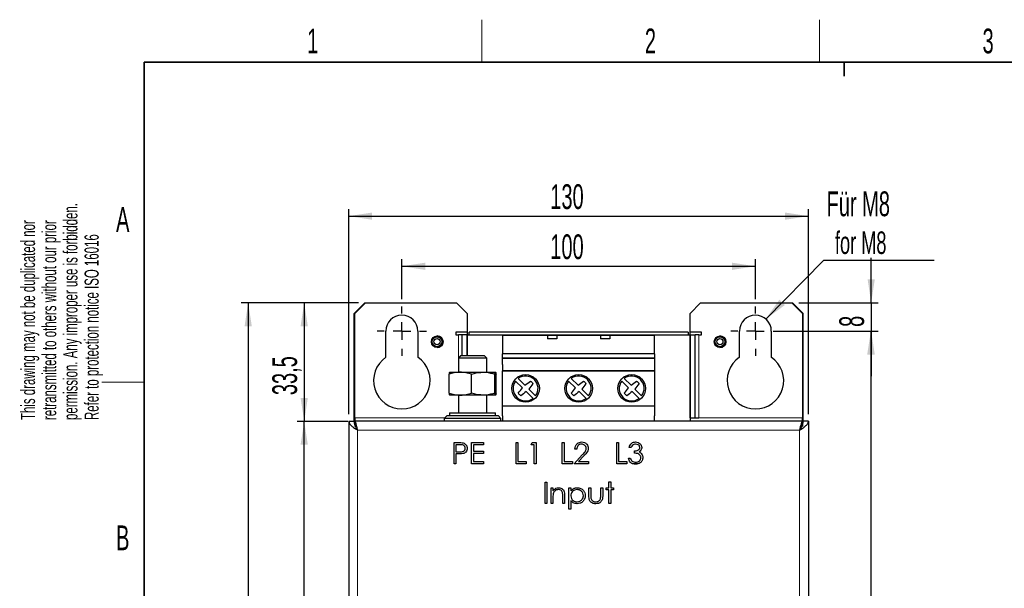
# Model space of a CAD drawing. Header units: millimetres. Extents: x 5 to 418, y 2 to 292.
# Tile 3 of 12: x 8 to 148, y 208 to 288. Entities that reach past the tile are written whole.
import ezdxf

# ---------------------------------------------------------------- set-up
doc = ezdxf.new("R2010")
doc.units = ezdxf.units.MM
doc.layers.add('SLD-0', color=7, linetype='Continuous')
doc.styles.add('SLDTEXTSTYLE0', font='TXT', dxfattribs={"width": 0.605})
doc.dimstyles.new('SLDDIMSTYLE0', dxfattribs={"dimtxt": 3.5, "dimasz": 3.302, "dimexe": 0, "dimexo": 0.0625, "dimgap": 0.875, "dimtad": 1, "dimlfac": 2, "dimrnd": 1e-09, "dimzin": 12, "dimdsep": 46, "dimtxsty": 'SLDTEXTSTYLE0', "dimsah": 1, "dimcen": 0.09, "dimadec": 0, "dimazin": 3, "dimtfac": 1, "dimtmove": 0, "dimatfit": 0, "dimfxl": 1, "dimfrac": 2, "dimtolj": 1, "dimtzin": 12, "dimarcsym": 0})
doc.dimstyles.new('SLDDIMSTYLE1', dxfattribs={"dimtxt": 3.5, "dimasz": 3.302, "dimexe": 0, "dimexo": 0.0625, "dimgap": 0.875, "dimtad": 1, "dimlfac": 2, "dimrnd": 1e-09, "dimzin": 12, "dimdsep": 46, "dimtxsty": 'SLDTEXTSTYLE0', "dimsah": 1, "dimcen": 0.09, "dimadec": 0, "dimazin": 3, "dimtfac": 1, "dimtofl": 0, "dimtmove": 0, "dimatfit": 3, "dimfxl": 1, "dimfrac": 2, "dimtolj": 1, "dimtzin": 12, "dimarcsym": 0})
doc.dimstyles.new('SLDDIMSTYLE2', dxfattribs={"dimtxt": 3.5, "dimasz": 3.302, "dimexe": 0, "dimexo": 0.0625, "dimgap": 0.875, "dimtad": 1, "dimdec": 1, "dimlfac": 2, "dimrnd": 1e-09, "dimzin": 12, "dimdsep": 46, "dimtxsty": 'SLDTEXTSTYLE0', "dimsah": 1, "dimcen": 0.09, "dimadec": 0, "dimazin": 3, "dimtfac": 1, "dimtdec": 1, "dimtofl": 0, "dimtmove": 0, "dimatfit": 3, "dimfxl": 1, "dimfrac": 2, "dimtolj": 1, "dimtzin": 12, "dimarcsym": 0})
doc.dimstyles.new('SLDDIMSTYLE3', dxfattribs={"dimtxt": 0.18, "dimasz": 3.302, "dimexe": 0, "dimexo": 0.0625, "dimgap": 0, "dimtad": 0, "dimtih": 1, "dimtoh": 1, "dimdec": 0, "dimrnd": 1e-09, "dimzin": 0, "dimdsep": 46, "dimtxsty": 'Standard', "dimsah": 1, "dimcen": 0.09, "dimadec": 0, "dimazin": 0, "dimtfac": 3.302, "dimtdec": 0, "dimtofl": 0, "dimtmove": 0, "dimatfit": 3, "dimfxl": 1, "dimfrac": 2, "dimtolj": 1, "dimtzin": 0, "dimarcsym": 0})

# ---------------------------------------------------------------- blocks, each defined once
blk = doc.blocks.new('_D')
at = {"layer": 'SLD-0', "color": 7}
for p, q in [((128.82, 248.47), (128.82, 254.82)), ((118.6, 248.47), (129.82, 248.47)), ((128.82, 248.47), (128.82, 244.47)), ((115.7, 244.47), (129.82, 244.47)), ((128.82, 244.47), (128.82, 238.12))]:
    blk.add_line(p, q, dxfattribs=at)
for points in [[(128.82, 248.47), (129.33, 251.78), (128.32, 251.78)], [(128.82, 244.47), (128.32, 241.17), (129.33, 241.17)]]:
    blk.add_solid(points, dxfattribs=at)
at = {"layer": 'SLD-0', "color": 7, "insert": (124.31, 245.07), "char_height": 3.5, "attachment_point": 1, "rotation": 90, "style": 'SLDTEXTSTYLE0'}
blk.add_mtext('8', dxfattribs=at)
blk = doc.blocks.new('_D_1')
at = {"layer": 'SLD-0', "color": 7}
for p, q in [((116.95, 244.47), (129.77, 244.47)), ((128.77, 244.47), (128.77, 134.47)), ((116.95, 134.47), (129.77, 134.47))]:
    blk.add_line(p, q, dxfattribs=at)
for points in [[(128.77, 244.47), (128.26, 241.17), (129.28, 241.17)], [(128.77, 134.47), (129.28, 137.78), (128.26, 137.78)]]:
    blk.add_solid(points, dxfattribs=at)
at = {"layer": 'SLD-0', "color": 7, "insert": (124.26, 185.46), "char_height": 3.5, "attachment_point": 1, "rotation": 90, "style": 'SLDTEXTSTYLE0'}
blk.add_mtext('220', dxfattribs=at)
blk = doc.blocks.new('_D_2')
at = {"layer": 'SLD-0', "color": 7}
for p, q in [((54.8, 231.72), (47.64, 231.72)), ((48.64, 145.22), (48.64, 231.72)), ((54.8, 145.22), (47.64, 145.22))]:
    blk.add_line(p, q, dxfattribs=at)
for points in [[(48.64, 231.72), (48.13, 228.42), (49.15, 228.42)], [(48.64, 145.22), (49.15, 148.53), (48.13, 148.53)]]:
    blk.add_solid(points, dxfattribs=at)
at = {"layer": 'SLD-0', "color": 7, "insert": (44.13, 184.46), "char_height": 3.5, "attachment_point": 1, "rotation": 90, "style": 'SLDTEXTSTYLE0'}
blk.add_mtext('173', dxfattribs=at)
blk = doc.blocks.new('_D_3')
at = {"layer": 'SLD-0', "color": 7}
for p, q in [((56.3, 248.47), (47.64, 248.47)), ((48.64, 248.47), (48.64, 231.72)), ((54.8, 231.72), (47.64, 231.72))]:
    blk.add_line(p, q, dxfattribs=at)
for points in [[(48.64, 248.47), (48.13, 245.17), (49.15, 245.17)], [(48.64, 231.72), (49.15, 235.03), (48.13, 235.03)]]:
    blk.add_solid(points, dxfattribs=at)
at = {"layer": 'SLD-0', "color": 7, "insert": (44.13, 235.42), "char_height": 3.5, "attachment_point": 1, "rotation": 90, "style": 'SLDTEXTSTYLE0'}
blk.add_mtext('33,5', dxfattribs=at)
blk = doc.blocks.new('_D_4')
at = {"layer": 'SLD-0', "color": 7}
for p, q in [((56.3, 248.47), (39.72, 248.47)), ((40.72, 248.47), (40.72, 128.47)), ((56.3, 128.47), (39.72, 128.47))]:
    blk.add_line(p, q, dxfattribs=at)
for points in [[(40.72, 248.47), (40.21, 245.17), (41.23, 245.17)], [(40.72, 128.47), (41.23, 131.78), (40.21, 131.78)]]:
    blk.add_solid(points, dxfattribs=at)
at = {"layer": 'SLD-0', "color": 7, "insert": (36.21, 184.46), "char_height": 3.5, "attachment_point": 1, "rotation": 90, "style": 'SLDTEXTSTYLE0'}
blk.add_mtext('240', dxfattribs=at)
blk = doc.blocks.new('_D_5')
at = {"layer": 'SLD-0', "color": 7}
for p, q in [((62.45, 248.97), (62.45, 254.64)), ((62.45, 253.64), (112.45, 253.64)), ((112.45, 248.97), (112.45, 254.64))]:
    blk.add_line(p, q, dxfattribs=at)
for points in [[(62.45, 253.64), (65.75, 253.13), (65.75, 254.15)], [(112.45, 253.64), (109.15, 254.15), (109.15, 253.13)]]:
    blk.add_solid(points, dxfattribs=at)
at = {"layer": 'SLD-0', "color": 7, "insert": (83.44, 258.15), "char_height": 3.5, "attachment_point": 1, "style": 'SLDTEXTSTYLE0'}
blk.add_mtext('100', dxfattribs=at)
blk = doc.blocks.new('_D_6')
at = {"layer": 'SLD-0', "color": 7}
for p, q in [((54.95, 232.72), (54.95, 261.73)), ((54.95, 260.73), (119.95, 260.73)), ((119.95, 232.72), (119.95, 261.73))]:
    blk.add_line(p, q, dxfattribs=at)
for points in [[(54.95, 260.73), (58.25, 260.22), (58.25, 261.24)], [(119.95, 260.73), (116.65, 261.24), (116.65, 260.22)]]:
    blk.add_solid(points, dxfattribs=at)
at = {"layer": 'SLD-0', "color": 7, "insert": (83.44, 265.24), "char_height": 3.5, "attachment_point": 1, "style": 'SLDTEXTSTYLE0'}
blk.add_mtext('130', dxfattribs=at)
blk = doc.blocks.new('SW_NOTE_0')
at = {"layer": 'SLD-0', "color": 0}
blk.add_line((15.64, 0), (0, 0), dxfattribs=at)
at = {"layer": 'SLD-0', "color": 0, "attachment_point": 1, "style": 'SLDTEXTSTYLE0'}
for s, insert, char_height in [('Für M8', (0.44, 9.75), 3.5), ('for M8', (1.63, 4.09), 3.175)]:
    blk.add_mtext(s, dxfattribs=dict(at, insert=insert, char_height=char_height))
blk = doc.blocks.new('SW_CENTERMARKSYMBOL_0')
at = {"layer": 'SLD-0', "color": 0}
for p, q in [((0, 2.5), (0, 3.5)), ((-2.5, 0), (-3.5, 0)), ((0, 0), (-1.25, 0)), ((0, 0), (0, 1.25)), ((0, 0), (0, -1.25)), ((0, 0), (1.25, 0)), ((2.5, 0), (3.5, 0)), ((0, -2.5), (0, -3.5))]:
    blk.add_line(p, q, dxfattribs=at)
blk = doc.blocks.new('SW_CENTERMARKSYMBOL_1')
at = {"layer": 'SLD-0', "color": 0}
for p, q in [((0, 2.5), (0, 3.5)), ((-2.5, 0), (-3.5, 0)), ((0, 0), (-1.25, 0)), ((0, 0), (0, 1.25)), ((0, 0), (0, -1.25)), ((0, 0), (1.25, 0)), ((2.5, 0), (3.5, 0)), ((0, -2.5), (0, -3.5))]:
    blk.add_line(p, q, dxfattribs=at)

msp = doc.modelspace()

# ---------------------------------------------------------------- linework, layer by layer
at = {"color": 7, "linetype": 'Continuous', "lineweight": 25}
for p, q in [((57.2, 248.4739), (55.7, 246.9739)), ((57.3, 248.4739), (55.8, 246.9739)), ((57.2, 248.4739), (57.3, 248.4739)), ((57.3, 248.4739), (70.2, 248.4739)), ((71.7, 246.9739), (70.2, 248.4739)), ((104.7, 248.4739), (103.2, 246.9739)), ((104.7, 248.4739), (117.6, 248.4739)), ((117.6, 248.4739), (117.7, 248.4739)), ((119.1, 246.9739), (117.6, 248.4739)), ((119.2, 246.9739), (117.7, 248.4739)), ((55.7, 231.7239), (55.7, 246.9739)), ((55.8, 232.2239), (55.8, 246.9739)), ((71.7, 246.9739), (71.7, 244.3489)), ((103.2, 244.3489), (103.2, 246.9739)), ((119.1, 246.9739), (119.1, 232.2239)), ((119.2, 231.7239), (119.2, 246.9739)), ((60.2, 240.7811), (60.2, 244.4739)), ((64.7, 244.4739), (64.7, 240.7811)), ((71.7, 244.3489), (70.075, 244.3489)), ((70.075, 244.3489), (70.075, 243.9739)), ((70.075, 243.9739), (70.45, 243.9739)), ((70.95, 243.9739), (70.45, 243.9739)), ((71.7, 243.9739), (70.95, 243.9739)), ((70.95, 243.9739), (70.95, 240.9739)), ((71.7, 244.3489), (71.7, 243.9739)), ((71.7, 240.9739), (71.7, 243.9739)), ((71.7, 243.9739), (103.2, 243.9739)), ((71.7, 243.9739), (71.7, 240.9739)), ((102.95, 244.3089), (71.95, 244.3089)), ((71.95, 243.9739), (71.95, 244.3089)), ((83.05, 243.8739), (76.7, 243.8739)), ((76.7, 243.8739), (76.7, 241.2696)), ((98.2, 243.8739), (76.7, 243.8739)), ((83.05, 243.8739), (83.05, 243.3739)), ((84.35, 243.8739), (84.35, 243.3739)), ((90.55, 243.8739), (84.35, 243.8739)), ((90.55, 243.8739), (90.55, 243.3739)), ((91.85, 243.8739), (91.85, 243.3739)), ((98.2, 243.8739), (91.85, 243.8739)), ((98.2, 241.2696), (98.2, 243.8739)), ((102.95, 244.3089), (102.95, 243.9739)), ((103.2, 243.9739), (103.2, 244.3489)), ((104.825, 244.3489), (103.2, 244.3489)), ((103.2, 243.9739), (103.2, 231.7239)), ((103.2, 232.2239), (103.2, 243.9739)), ((103.2, 243.9739), (103.95, 243.9739)), ((103.95, 232.2239), (103.95, 243.9739)), ((104.45, 243.9739), (103.95, 243.9739)), ((104.45, 243.9739), (104.825, 243.9739)), ((104.825, 243.9739), (104.825, 244.3489)), ((110.2, 240.7811), (110.2, 244.4739)), ((114.7, 244.4739), (114.7, 240.7811)), ((84.35, 243.3739), (83.05, 243.3739)), ((91.85, 243.3739), (90.55, 243.3739)), ((70.75, 240.9739), (70.45, 240.6739)), ((70.8692, 240.9739), (70.75, 240.9739)), ((74.15, 240.9739), (70.8692, 240.9739)), ((74.45, 240.6739), (74.15, 240.9739)), ((98.2, 241.2696), (76.7, 241.2696)), ((76.7, 240.6024), (76.7, 241.2696)), ((98.2, 241.2696), (98.2, 240.6024)), ((70.45, 240.6739), (70.45, 238.6739)), ((70.5903, 240.6739), (70.45, 240.6739)), ((74.45, 240.6739), (70.5903, 240.6739)), ((74.45, 238.6739), (74.45, 240.6739)), ((76.7, 240.6847), (98.2, 240.6847)), ((76.7, 240.6255), (76.7, 240.6847)), ((98.2, 240.6255), (76.7, 240.6255)), ((98.2, 240.6024), (76.7, 240.6024)), ((76.7, 239.7693), (76.7, 240.6024)), ((76.7, 239.7693), (76.7, 238.8798)), ((98.2, 240.6847), (98.2, 240.6255)), ((98.2, 240.6024), (98.2, 239.7693)), ((98.2, 239.7693), (98.2, 238.8798)), ((69.1215, 235.7142), (69.1215, 238.3836)), ((69.2031, 238.6739), (70.7041, 238.6739)), ((70.7041, 238.6739), (73.9511, 238.6739)), ((72.2868, 235.7142), (72.2868, 238.3836)), ((73.9511, 238.6739), (75.6969, 238.6739)), ((75.6153, 235.7142), (75.6153, 238.3836)), ((75.7785, 235.7142), (75.7785, 238.3836)), ((76.7, 238.8798), (98.2, 238.8798)), ((76.7, 238.8798), (76.7, 238.8783)), ((76.7, 238.8739), (76.7, 238.8783)), ((98.2, 238.8739), (76.7, 238.8739)), ((76.7, 233.8624), (76.7, 238.8739)), ((98.2, 238.8798), (98.2, 238.8783)), ((98.2, 238.8783), (98.2, 238.8739)), ((98.2, 238.8739), (98.2, 233.8624)), ((79.4966, 236.4631), (78.537, 237.4228)), ((78.9011, 237.7869), (79.8608, 236.8273)), ((86.9966, 236.4631), (86.037, 237.4228)), ((86.4011, 237.7869), (87.3608, 236.8273)), ((94.4966, 236.4631), (93.537, 237.4228)), ((93.9011, 237.7869), (94.8608, 236.8273)), ((70.7041, 235.4239), (69.2031, 235.4239)), ((70.45, 235.4239), (70.45, 232.9239)), ((73.9511, 235.4239), (70.7041, 235.4239)), ((75.6969, 235.4239), (73.9511, 235.4239)), ((74.45, 232.9239), (74.45, 235.4239)), ((80.9988, 234.9609), (80.0391, 235.9207)), ((80.4034, 236.2847), (81.363, 235.3251)), ((88.4988, 234.9609), (87.5391, 235.9207)), ((87.9034, 236.2847), (88.863, 235.3251)), ((95.9988, 234.9609), (95.0391, 235.9207)), ((95.4034, 236.2847), (96.363, 235.3251)), ((69.2, 232.9239), (69.2, 232.5239)), ((69.2, 232.9239), (75.2796, 232.9239)), ((75.2796, 232.9239), (75.7, 232.9239)), ((75.7, 232.5239), (75.7, 232.9239)), ((98.2, 233.8624), (76.7, 233.8624)), ((76.7, 232.4783), (76.7, 233.8624)), ((98.2, 233.8624), (98.2, 232.4783)), ((54.95, 231.7239), (54.95, 145.2239)), ((54.95, 231.7239), (55.7, 231.7239)), ((55.8, 232.2239), (55.8, 231.7239)), ((55.8, 231.7239), (55.8, 230.9739)), ((119.1, 231.7239), (55.8, 231.7239)), ((68.85, 232.5239), (68.45, 232.1239)), ((68.45, 232.1239), (68.45, 231.7239)), ((76.45, 232.1239), (68.45, 232.1239)), ((68.85, 232.5239), (76.05, 232.5239)), ((76.45, 232.1239), (76.05, 232.5239)), ((76.45, 231.7239), (76.45, 232.1239)), ((76.7, 232.4783), (76.7, 231.7239)), ((98.2, 231.7239), (98.2, 232.4783)), ((103.2, 232.2239), (103.95, 232.2239)), ((103.95, 232.2239), (104.45, 232.2239)), ((119.1, 231.7239), (119.1, 232.2239)), ((119.1, 231.7239), (119.1, 230.9739)), ((119.95, 231.7239), (119.2, 231.7239)), ((119.95, 231.7239), (119.95, 145.2239)), ((69.8346, 228.7239), (70.4229, 228.7239)), ((69.8346, 225.7239), (69.8346, 228.7239)), ((70.1038, 228.4162), (70.1038, 227.4162)), ((70.6525, 228.4162), (70.1038, 228.4162)), ((72.2961, 228.7239), (73.9884, 228.7239)), ((72.2961, 225.7239), (72.2961, 228.7239)), ((72.5654, 228.4162), (72.5654, 227.4932)), ((73.9884, 228.4162), (72.5654, 228.4162)), ((73.9884, 228.7239), (73.9884, 228.4162)), ((78.6038, 228.7239), (78.8731, 228.7239)), ((78.6038, 225.7239), (78.6038, 228.7239)), ((78.8731, 228.7239), (78.8731, 226.0316)), ((80.7192, 228.4162), (80.8953, 228.7239)), ((81.1808, 228.4162), (80.7192, 228.4162)), ((80.8953, 228.7239), (81.45, 228.7239)), ((81.1808, 225.7239), (81.1808, 228.4162)), ((81.45, 228.7239), (81.45, 225.7239)), ((85.1423, 228.7239), (85.4115, 228.7239)), ((85.1423, 225.7239), (85.1423, 228.7239)), ((85.4115, 228.7239), (85.4115, 226.0316)), ((92.8346, 228.7239), (93.1038, 228.7239)), ((92.8346, 225.7239), (92.8346, 228.7239)), ((93.1038, 228.7239), (93.1038, 226.0316)), ((70.1038, 227.4162), (70.6291, 227.4096)), ((70.1038, 227.1085), (70.1038, 225.7239)), ((70.3184, 227.1085), (70.1038, 227.1085)), ((72.5654, 227.4932), (73.9884, 227.4932)), ((72.5654, 227.1855), (72.5654, 226.0316)), ((73.9884, 227.1855), (72.5654, 227.1855)), ((73.9884, 227.4932), (73.9884, 227.1855)), ((86.7961, 225.7239), (87.9596, 226.9655)), ((87.1808, 227.8008), (86.9115, 227.8008)), ((94.8731, 228.0316), (94.6038, 228.0316)), ((95.3346, 227.2239), (95.3346, 227.5316)), ((70.1038, 225.7239), (69.8346, 225.7239)), ((73.9884, 225.7239), (72.2961, 225.7239)), ((72.5654, 226.0316), (73.9884, 226.0316)), ((73.9884, 226.0316), (73.9884, 225.7239)), ((80.0269, 225.7239), (78.6038, 225.7239)), ((78.8731, 226.0316), (80.0269, 226.0316)), ((80.0269, 226.0316), (80.0269, 225.7239)), ((81.45, 225.7239), (81.1808, 225.7239)), ((86.5654, 225.7239), (85.1423, 225.7239)), ((85.4115, 226.0316), (86.5654, 226.0316)), ((86.5654, 226.0316), (86.5654, 225.7239)), ((88.8346, 225.7239), (86.7961, 225.7239)), ((88.1892, 226.8327), (87.4386, 226.0316)), ((87.4386, 226.0316), (88.8346, 226.0316)), ((88.8346, 226.0316), (88.8346, 225.7239)), ((94.2577, 225.7239), (92.8346, 225.7239)), ((93.1038, 226.0316), (94.2577, 226.0316)), ((94.2577, 226.0316), (94.2577, 225.7239)), ((94.4884, 226.5316), (94.7577, 226.5316)), ((95.8869, 225.7239), (95.0788, 225.7239)), ((82.7, 223.1085), (82.9692, 223.1085)), ((82.7, 220.1085), (82.7, 223.1085)), ((82.9692, 223.1085), (82.9692, 220.1085)), ((91.7384, 223.1855), (92.0077, 223.1855)), ((91.7384, 222.3008), (91.7384, 223.1855)), ((92.0077, 223.1855), (92.0077, 222.3008)), ((83.5461, 222.3008), (83.8154, 222.3008)), ((83.5461, 220.1085), (83.5461, 222.3008)), ((83.8154, 222.3008), (83.8154, 221.9054)), ((86.0846, 222.3008), (86.3538, 222.3008)), ((86.0846, 219.3008), (86.0846, 222.3008)), ((86.3538, 222.3008), (86.3538, 221.8952)), ((88.8923, 222.3008), (89.1615, 222.3008)), ((88.8923, 221.2534), (88.8923, 222.3008)), ((89.1615, 222.3008), (89.1615, 221.284)), ((90.5846, 222.3008), (90.8538, 222.3008)), ((90.5846, 221.284), (90.5846, 222.3008)), ((90.8538, 222.3008), (90.8538, 221.2335)), ((91.3538, 222.3008), (91.7384, 222.3008)), ((91.3538, 222.0316), (91.3538, 222.3008)), ((91.7384, 222.0316), (91.3538, 222.0316)), ((91.7384, 220.1085), (91.7384, 222.0316)), ((92.0077, 222.3008), (92.3923, 222.3008)), ((92.0077, 222.0316), (92.0077, 220.1085)), ((92.3923, 222.0316), (92.0077, 222.0316)), ((92.3923, 222.3008), (92.3923, 222.0316)), ((82.9692, 220.1085), (82.7, 220.1085)), ((83.8154, 220.1085), (83.5461, 220.1085)), ((83.8154, 220.9012), (83.8154, 220.1085)), ((85.2, 220.1085), (85.2, 221.1398)), ((85.4692, 220.1085), (85.2, 220.1085)), ((85.4692, 221.2281), (85.4692, 220.1085)), ((86.3538, 220.5058), (86.3538, 219.3008)), ((92.0077, 220.1085), (91.7384, 220.1085)), ((86.3538, 219.3008), (86.0846, 219.3008))]:
    msp.add_line(p, q, dxfattribs=at)
at = {"color": 7, "linetype": 'Continuous', "lineweight": 18}
for p, q in [((70.45, 243.9739), (70.45, 238.6739)), ((104.45, 232.2239), (104.45, 243.9739)), ((70.45, 235.4239), (70.45, 232.9239)), ((68.55, 232.2239), (55.8, 232.2239)), ((119.1, 232.2239), (104.45, 232.2239)), ((118.7, 230.4739), (56.2, 230.4739)), ((56.2, 230.4739), (56.2, 146.4739)), ((118.7, 146.4739), (118.7, 230.4739))]:
    msp.add_line(p, q, dxfattribs=at)
at = {"color": 7, "linetype": 'Continuous', "lineweight": 25}
for centre, radius in [((67.45, 242.9739), 0.825), ((67.425, 242.9739), 0.7375), ((107.45, 242.9739), 0.825), ((107.425, 242.9739), 0.7375), ((67.425, 242.9739), 0.6973), ((67.425, 242.9739), 0.4375), ((107.425, 242.9739), 0.6973), ((107.425, 242.9739), 0.4375), ((79.95, 236.3739), 1.95), ((87.45, 236.3739), 1.95), ((94.95, 236.3739), 1.95)]:
    msp.add_circle(centre, radius, dxfattribs=at)
for centre, radius, start, end in [((62.45, 244.4739), 2.25, 0, 180), ((112.45, 244.4739), 2.25, 0, 180), ((67.425, 242.9739), 0.825, 270, 89.131306), ((107.425, 242.9739), 0.825, 270, 89.131306), ((62.45, 237.4739), 4, 124.228866, 55.771134), ((112.45, 237.4739), 4, 124.228866, 55.771134), ((79.95, 236.3739), 1.7597, 323.414211, 126.585789), ((87.45, 236.3739), 1.7597, 323.414211, 126.585789), ((94.95, 236.3739), 1.7597, 323.414211, 126.585789), ((79.95, 236.3739), 1.7597, 143.414211, 306.585789), ((50.8827, 275.4441), 48.2803, 306.884568, 308.024798), ((119.0201, 207.3067), 48.2803, 141.975202, 143.115432), ((87.45, 236.3739), 1.7597, 143.414211, 306.585789), ((58.3827, 275.4441), 48.2803, 306.884568, 308.024798), ((126.5201, 207.3067), 48.2803, 141.975202, 143.115432), ((94.95, 236.3739), 1.7597, 143.414211, 306.585789), ((65.8827, 275.4441), 48.2803, 306.884568, 308.024798), ((134.0201, 207.3067), 48.2803, 141.975202, 143.115432), ((40.918, 265.4117), 48.2321, 321.974851, 323.11622), ((107.8179, 198.8821), 46.2981, 126.869755, 128.058776), ((48.418, 265.4117), 48.2321, 321.974851, 323.11622), ((115.3179, 198.8821), 46.2981, 126.869755, 128.058776), ((55.918, 265.4117), 48.2321, 321.974851, 323.11622), ((122.8179, 198.8821), 46.2981, 126.869755, 128.058776)]:
    msp.add_arc(centre, radius, start, end, dxfattribs=at)
for points, knots in [([(70.7041, 238.6739), (70.6666, 238.6736), (70.3826, 238.671), (69.8469, 238.6076), (69.3648, 238.4587), (69.1215, 238.3836)], [0, 0, 0, 0, 0.07007691, 0.53077766, 1, 1, 1, 1]), ([(69.2031, 238.6739), (69.2011, 238.6736), (69.1865, 238.671), (69.1589, 238.6076), (69.134, 238.4587), (69.1215, 238.3836)], [0, 0, 0, 0, 0.07007691, 0.53077766, 1, 1, 1, 1]), ([(72.2868, 238.3836), (72.0298, 238.4648), (71.511, 238.6285), (70.9747, 238.6587), (70.7041, 238.6739)], [0, 0, 0, 0, 0.495457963, 1, 1, 1, 1]), ([(72.2868, 238.3836), (72.4098, 238.4224), (72.9519, 238.5933), (73.5154, 238.6388), (73.9511, 238.6739)], [0, 0, 0, 0, 0.2269026, 1, 1, 1, 1]), ([(73.9511, 238.6739), (74.0887, 238.6704), (74.6519, 238.6558), (75.2007, 238.5008), (75.6153, 238.3836)], [0, 0, 0, 0, 0.24436583, 1, 1, 1, 1]), ([(75.6153, 238.3836), (75.6286, 238.4648), (75.6553, 238.6285), (75.683, 238.6587), (75.6969, 238.6739)], [0, 0, 0, 0, 0.49545796, 1, 1, 1, 1]), ([(75.6969, 238.6739), (75.6988, 238.6736), (75.7135, 238.671), (75.7411, 238.6076), (75.766, 238.4587), (75.7785, 238.3836)], [0, 0, 0, 0, 0.07007691, 0.53077766, 1, 1, 1, 1]), ([(80.6235, 237.4116), (80.661, 237.3879), (80.7362, 237.3403), (80.8707, 237.2284), (80.9414, 237.1191), (80.9877, 237.0474)], [0, 0, 0, 0, 0.25590328, 0.51246724, 1, 1, 1, 1]), ([(88.1235, 237.4116), (88.161, 237.3879), (88.2362, 237.3403), (88.3707, 237.2284), (88.4414, 237.1191), (88.4877, 237.0474)], [0, 0, 0, 0, 0.25590328, 0.51246724, 1, 1, 1, 1]), ([(95.6235, 237.4116), (95.661, 237.3879), (95.7362, 237.3403), (95.8707, 237.2284), (95.9414, 237.1191), (95.9877, 237.0474)], [0, 0, 0, 0, 0.25590328, 0.51246724, 1, 1, 1, 1]), ([(69.1215, 235.7142), (69.3785, 235.6331), (69.8973, 235.4693), (70.4336, 235.4391), (70.7041, 235.4239)], [0, 0, 0, 0, 0.495457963, 1, 1, 1, 1]), ([(69.1215, 235.7142), (69.1347, 235.6331), (69.1615, 235.4693), (69.1891, 235.4391), (69.2031, 235.4239)], [0, 0, 0, 0, 0.495457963, 1, 1, 1, 1]), ([(70.7041, 235.4239), (70.7417, 235.4243), (71.0257, 235.4269), (71.5614, 235.4903), (72.0435, 235.6391), (72.2868, 235.7142)], [0, 0, 0, 0, 0.07007691, 0.53077766, 1, 1, 1, 1]), ([(73.9511, 235.4239), (73.5154, 235.4591), (72.9519, 235.5046), (72.4098, 235.6754), (72.2868, 235.7142)], [0, 0, 0, 0, 0.773097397, 1, 1, 1, 1]), ([(75.6153, 235.7142), (75.2007, 235.5971), (74.6519, 235.4421), (74.0887, 235.4275), (73.9511, 235.4239)], [0, 0, 0, 0, 0.75563417, 1, 1, 1, 1]), ([(75.6969, 235.4239), (75.695, 235.4243), (75.6803, 235.4269), (75.6527, 235.4903), (75.6279, 235.6391), (75.6153, 235.7142)], [0, 0, 0, 0, 0.07007691, 0.53077766, 1, 1, 1, 1]), ([(75.7785, 235.7142), (75.7652, 235.6331), (75.7385, 235.4693), (75.7109, 235.4391), (75.6969, 235.4239)], [0, 0, 0, 0, 0.49545796, 1, 1, 1, 1]), ([(79.2765, 235.3363), (79.2389, 235.3601), (79.1635, 235.4077), (79.029, 235.5197), (78.9585, 235.6289), (78.9123, 235.7004)], [0, 0, 0, 0, 0.25651043, 0.51367681, 1, 1, 1, 1]), ([(86.7765, 235.3363), (86.7389, 235.3601), (86.6635, 235.4077), (86.529, 235.5197), (86.4585, 235.6289), (86.4123, 235.7004)], [0, 0, 0, 0, 0.25651043, 0.51367681, 1, 1, 1, 1]), ([(94.2765, 235.3363), (94.2389, 235.3601), (94.1635, 235.4077), (94.029, 235.5197), (93.9585, 235.6289), (93.9123, 235.7004)], [0, 0, 0, 0, 0.25651043, 0.51367681, 1, 1, 1, 1]), ([(54.95, 231.7239), (54.9695, 231.6178), (55.0086, 231.4054), (55.3085, 231.0869), (55.7247, 230.7762), (56.0458, 230.572), (56.2, 230.4739)], [0, 0, 0, 0, 0.25469489, 0.50958673, 0.7644797, 1, 1, 1, 1]), ([(55.7, 231.7239), (55.7139, 231.5808), (55.7359, 231.354), (55.8677, 231.0422), (56.0146, 230.7687), (56.1343, 230.5784), (56.2, 230.4739)], [0, 0, 0, 0, 0.3428913, 0.54320464, 0.74928718, 1, 1, 1, 1]), ([(118.7, 230.4739), (118.8669, 230.5801), (119.2008, 230.7924), (119.6192, 231.111), (119.8985, 231.4217), (119.9333, 231.6259), (119.95, 231.7239)], [0, 0, 0, 0, 0.25469201, 0.50958384, 0.76447681, 1, 1, 1, 1]), ([(118.7, 230.4739), (118.79, 230.6171), (118.9325, 230.8439), (119.0836, 231.1556), (119.1789, 231.4292), (119.1925, 231.6195), (119.2, 231.7239)], [0, 0, 0, 0, 0.3428913, 0.54320464, 0.74928718, 1, 1, 1, 1]), ([(56.2, 230.4739), (56.1667, 230.5385), (56.1, 230.6676), (56.0229, 230.8059), (55.9792, 230.8506), (55.9688, 230.8612)], [0, 0, 0, 0, 0.43262395, 0.8652479, 1, 1, 1, 1]), ([(118.9328, 230.863), (118.9219, 230.8519), (118.8776, 230.8067), (118.8, 230.6677), (118.7333, 230.5385), (118.7, 230.4739)], [0, 0, 0, 0, 0.140895, 0.5704475, 1, 1, 1, 1]), ([(70.4229, 228.7239), (70.5512, 228.7243), (70.7801, 228.7251), (71.0066, 228.693), (71.1062, 228.6789)], [0, 0, 0, 0, 0.56031372, 1, 1, 1, 1]), ([(71.4115, 227.918), (71.3981, 228.0042), (71.3779, 228.1339), (71.267, 228.269), (71.1266, 228.3712), (70.909, 228.4118), (70.7382, 228.4148), (70.6525, 228.4162)], [0, 0, 0, 0, 0.24835281, 0.37372108, 0.49905573, 0.74888353, 1, 1, 1, 1]), ([(71.1062, 228.6789), (71.1973, 228.6459), (71.3795, 228.58), (71.5689, 228.3777), (71.6673, 228.1467), (71.6763, 227.9951), (71.6808, 227.9192)], [0, 0, 0, 0, 0.27971992, 0.55939488, 0.77950645, 1, 1, 1, 1]), ([(86.9115, 227.8008), (86.9289, 227.9467), (86.9637, 228.2382), (87.2204, 228.5708), (87.5455, 228.7716), (87.7751, 228.7911), (87.8899, 228.8008)], [0, 0, 0, 0, 0.28003311, 0.55955072, 0.77966886, 1, 1, 1, 1]), ([(87.8761, 228.4932), (87.7736, 228.4827), (87.5688, 228.4619), (87.3375, 228.2745), (87.2133, 228.0396), (87.1916, 227.8805), (87.1808, 227.8008)], [0, 0, 0, 0, 0.2797288, 0.5589686, 0.7791934, 1, 1, 1, 1]), ([(88.5269, 227.885), (88.5142, 227.9777), (88.4887, 228.1633), (88.3059, 228.3599), (88.095, 228.4765), (87.9491, 228.4876), (87.8761, 228.4932)], [0, 0, 0, 0, 0.27915052, 0.55895983, 0.77934087, 1, 1, 1, 1]), ([(87.8899, 228.8008), (88.0237, 228.7884), (88.2909, 228.7634), (88.5879, 228.5191), (88.7678, 228.2227), (88.7867, 228.0136), (88.7961, 227.909)], [0, 0, 0, 0, 0.2798903, 0.55922373, 0.77958237, 1, 1, 1, 1]), ([(94.6038, 228.0316), (94.6384, 228.147), (94.7074, 228.3774), (94.9367, 228.6324), (95.214, 228.7788), (95.4026, 228.7935), (95.4969, 228.8008)], [0, 0, 0, 0, 0.28028774, 0.55967968, 0.77974654, 1, 1, 1, 1]), ([(95.5005, 228.4932), (95.4224, 228.487), (95.2667, 228.4746), (95.0188, 228.3244), (94.9283, 228.1427), (94.8731, 228.0316)], [0, 0, 0, 0, 0.2806217, 0.56039501, 1, 1, 1, 1]), ([(95.4969, 228.8008), (95.6183, 228.7878), (95.8611, 228.7617), (96.1517, 228.569), (96.3362, 228.3074), (96.3608, 228.1167), (96.3731, 228.0214)], [0, 0, 0, 0, 0.28008496, 0.55986833, 0.78009915, 1, 1, 1, 1]), ([(96.1038, 228.0226), (96.0886, 228.1011), (96.0581, 228.2588), (95.8284, 228.4531), (95.6247, 228.478), (95.5005, 228.4932)], [0, 0, 0, 0, 0.27888379, 0.5600398, 1, 1, 1, 1]), ([(71.0822, 227.1578), (70.9402, 227.14), (70.6865, 227.1081), (70.4309, 227.1084), (70.3184, 227.1085)], [0, 0, 0, 0, 0.559694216, 1, 1, 1, 1]), ([(70.6291, 227.4096), (70.7171, 227.4112), (70.8928, 227.4144), (71.1155, 227.4569), (71.262, 227.5584), (71.378, 227.6958), (71.3981, 227.8293), (71.4115, 227.918)], [0, 0, 0, 0, 0.25111512, 0.50102497, 0.62634536, 0.75168467, 1, 1, 1, 1]), ([(71.6808, 227.9192), (71.6736, 227.8203), (71.6594, 227.6227), (71.509, 227.382), (71.3047, 227.2267), (71.1564, 227.1808), (71.0822, 227.1578)], [0, 0, 0, 0, 0.28009888, 0.55932385, 0.77945788, 1, 1, 1, 1]), ([(87.9596, 226.9655), (88.1037, 227.1136), (88.3042, 227.3197), (88.5026, 227.64), (88.5188, 227.8034), (88.5269, 227.885)], [0, 0, 0, 0, 0.56075511, 0.78053104, 1, 1, 1, 1]), ([(88.7961, 227.909), (88.784, 227.79), (88.7596, 227.5518), (88.5197, 227.1921), (88.3146, 226.9691), (88.1892, 226.8327)], [0, 0, 0, 0, 0.27928789, 0.55915378, 1, 1, 1, 1]), ([(95.3346, 227.5316), (95.5039, 227.5474), (95.7579, 227.5712), (96.0074, 227.7463), (96.0916, 227.8961), (96.0998, 227.9805), (96.1038, 228.0226)], [0, 0, 0, 0, 0.49940595, 0.74897274, 0.87454027, 1, 1, 1, 1]), ([(96.2577, 226.5893), (96.2533, 226.6416), (96.2447, 226.7463), (96.1507, 226.9353), (95.9544, 227.1218), (95.6458, 227.2026), (95.4385, 227.2168), (95.3346, 227.2239)], [0, 0, 0, 0, 0.12523218, 0.25048027, 0.49923549, 0.74904874, 1, 1, 1, 1]), ([(96.3731, 228.0214), (96.3682, 227.9521), (96.3584, 227.8135), (96.2503, 227.5833), (96.109, 227.4721), (96.0227, 227.4042)], [0, 0, 0, 0, 0.28050821, 0.56079232, 1, 1, 1, 1]), ([(96.0227, 227.4042), (96.0926, 227.3678), (96.2174, 227.3026), (96.3079, 227.1954), (96.3478, 227.1482)], [0, 0, 0, 0, 0.559794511, 1, 1, 1, 1]), ([(96.3478, 227.1482), (96.4052, 227.0563), (96.5077, 226.8921), (96.521, 226.6998), (96.5269, 226.6152)], [0, 0, 0, 0, 0.55945961, 1, 1, 1, 1]), ([(95.489, 225.647), (95.3514, 225.6591), (95.0765, 225.6831), (94.7517, 225.9135), (94.5631, 226.2165), (94.5134, 226.4265), (94.4884, 226.5316)], [0, 0, 0, 0, 0.2798859, 0.55897854, 0.77926287, 1, 1, 1, 1]), ([(94.7577, 226.5316), (94.7851, 226.4444), (94.8341, 226.2888), (94.9443, 226.1694), (94.9927, 226.117)], [0, 0, 0, 0, 0.560694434, 1, 1, 1, 1]), ([(94.9927, 226.117), (95.0789, 226.063), (95.2332, 225.9665), (95.414, 225.9583), (95.4939, 225.9547)], [0, 0, 0, 0, 0.55874795, 1, 1, 1, 1]), ([(96.5269, 226.6152), (96.5055, 226.4678), (96.4627, 226.1732), (96.1807, 225.8498), (95.8376, 225.6739), (95.6053, 225.656), (95.489, 225.647)], [0, 0, 0, 0, 0.27934157, 0.55883407, 0.7792735, 1, 1, 1, 1]), ([(95.4939, 225.9547), (95.5979, 225.9617), (95.8055, 225.9757), (96.0574, 226.1307), (96.2274, 226.345), (96.2476, 226.5079), (96.2577, 226.5893)], [0, 0, 0, 0, 0.28058898, 0.56014057, 0.78030779, 1, 1, 1, 1]), ([(83.8568, 221.4896), (83.8418, 221.3803), (83.815, 221.185), (83.8153, 220.988), (83.8154, 220.9012)], [0, 0, 0, 0, 0.55965757, 1, 1, 1, 1]), ([(83.8154, 221.9054), (83.9433, 222.0433), (84.1721, 222.2899), (84.5034, 222.3242), (84.6495, 222.3393)], [0, 0, 0, 0, 0.5591406, 1, 1, 1, 1]), ([(84.6026, 222.0701), (84.5076, 222.0602), (84.3173, 222.0406), (84.0949, 221.8857), (83.9321, 221.7012), (83.8819, 221.5601), (83.8568, 221.4896)], [0, 0, 0, 0, 0.27956321, 0.55940733, 0.77969902, 1, 1, 1, 1]), ([(85.1681, 221.6386), (85.1466, 221.7084), (85.1037, 221.8476), (84.9087, 222.0396), (84.7186, 222.0585), (84.6026, 222.0701)], [0, 0, 0, 0, 0.28119226, 0.56133067, 1, 1, 1, 1]), ([(84.6495, 222.3393), (84.7478, 222.3307), (84.9443, 222.3135), (85.2025, 222.1555), (85.3944, 221.9019), (85.4621, 221.5733), (85.4668, 221.3433), (85.4692, 221.2281)], [0, 0, 0, 0, 0.18659636, 0.37303895, 0.5593711, 0.77925381, 1, 1, 1, 1]), ([(85.2, 221.1398), (85.2006, 221.2334), (85.2016, 221.4005), (85.1784, 221.5659), (85.1681, 221.6386)], [0, 0, 0, 0, 0.56025455, 1, 1, 1, 1]), ([(86.3538, 221.8952), (86.4903, 222.039), (86.7347, 222.2964), (87.085, 222.3262), (87.2396, 222.3393)], [0, 0, 0, 0, 0.55844543, 1, 1, 1, 1]), ([(87.2372, 222.0701), (87.1074, 222.0561), (86.8479, 222.0283), (86.5554, 221.7954), (86.3792, 221.5059), (86.3623, 221.3019), (86.3538, 221.1999)], [0, 0, 0, 0, 0.27971433, 0.55932706, 0.77951921, 1, 1, 1, 1]), ([(88.1231, 221.2077), (88.1053, 221.3358), (88.0699, 221.5921), (87.8325, 221.8778), (87.5401, 222.0425), (87.3382, 222.0609), (87.2372, 222.0701)], [0, 0, 0, 0, 0.27942384, 0.55910415, 0.77951622, 1, 1, 1, 1]), ([(87.2396, 222.3393), (87.4078, 222.3201), (87.7443, 222.2816), (88.1191, 221.9767), (88.3559, 221.6072), (88.3802, 221.3429), (88.3923, 221.2107)], [0, 0, 0, 0, 0.279626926, 0.559431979, 0.779703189, 1, 1, 1, 1]), ([(86.3538, 221.1999), (86.3684, 221.0704), (86.3976, 220.8118), (86.642, 220.5272), (86.9378, 220.3684), (87.1402, 220.349), (87.2415, 220.3393)], [0, 0, 0, 0, 0.27962124, 0.55885036, 0.77944531, 1, 1, 1, 1]), ([(87.2481, 220.0701), (87.0528, 220.0961), (86.7033, 220.1426), (86.4609, 220.3945), (86.3538, 220.5058)], [0, 0, 0, 0, 0.55850547, 1, 1, 1, 1]), ([(87.2415, 220.3393), (87.3697, 220.3554), (87.6263, 220.3875), (87.9143, 220.6201), (88.0897, 220.9056), (88.1119, 221.107), (88.1231, 221.2077)], [0, 0, 0, 0, 0.27963205, 0.55924459, 0.77972971, 1, 1, 1, 1]), ([(88.3923, 221.2107), (88.3725, 221.0421), (88.3331, 220.7048), (88.0203, 220.3334), (87.6454, 220.1047), (87.3805, 220.0816), (87.2481, 220.0701)], [0, 0, 0, 0, 0.27954876, 0.55925603, 0.77955858, 1, 1, 1, 1]), ([(89.8749, 220.0701), (89.708, 220.0836), (89.3755, 220.1106), (89.0115, 220.4484), (88.9012, 220.8648), (88.8953, 221.1236), (88.8923, 221.2534)], [0, 0, 0, 0, 0.28005338, 0.55795894, 0.77838844, 1, 1, 1, 1]), ([(89.1615, 221.284), (89.1612, 221.1875), (89.1607, 221.0153), (89.1909, 220.8459), (89.2042, 220.7714)], [0, 0, 0, 0, 0.56037684, 1, 1, 1, 1]), ([(89.2042, 220.7714), (89.2373, 220.6979), (89.3035, 220.5508), (89.5451, 220.376), (89.7514, 220.3532), (89.8773, 220.3393)], [0, 0, 0, 0, 0.28011719, 0.56057252, 1, 1, 1, 1]), ([(90.8538, 221.2335), (90.8514, 221.0697), (90.8465, 220.7441), (90.6355, 220.3165), (90.2603, 220.0941), (90.0036, 220.0781), (89.8749, 220.0701)], [0, 0, 0, 0, 0.28150939, 0.55963973, 0.77928663, 1, 1, 1, 1]), ([(89.8773, 220.3393), (89.9553, 220.3439), (90.1111, 220.3532), (90.3109, 220.4469), (90.4623, 220.5827), (90.5142, 220.6941), (90.5401, 220.7498)], [0, 0, 0, 0, 0.280265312, 0.559995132, 0.780067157, 1, 1, 1, 1]), ([(90.5401, 220.7498), (90.5566, 220.8488), (90.586, 221.0257), (90.585, 221.205), (90.5846, 221.284)], [0, 0, 0, 0, 0.55938319, 1, 1, 1, 1])]:
    msp.add_open_spline(points, degree=3, knots=knots, dxfattribs=at)
for points in [[(56.2, 230.4739), (56.1667, 230.6377), (56.1, 230.9653), (56, 231.3785), (55.9, 231.6676), (55.8333, 231.7051), (55.8, 231.7239)], [(119.1, 231.7239), (119.0667, 231.7051), (119, 231.6676), (118.9, 231.3785), (118.8, 230.9653), (118.7333, 230.6377), (118.7, 230.4739)]]:
    msp.add_open_spline(points, degree=3, dxfattribs=at)
at = {"layer": 'SLD-0', "lineweight": 18}
for p, q in [((73.75, 282.5), (73.75, 288.5)), ((121.5, 282.5), (121.5, 288.5)), ((20, 237.25), (26, 237.25))]:
    msp.add_line(p, q, dxfattribs=at)
at = {"layer": 'SLD-0', "lineweight": 35}
for p, q in [((408, 282.5), (26, 282.5)), ((26, 282.5), (26, 12))]:
    msp.add_line(p, q, dxfattribs=at)
at = {"layer": 'SLD-0'}
for p, q in [((125, 280.5), (125, 282.5)), ((125, 282.5), (125, 280.5))]:
    msp.add_line(p, q, dxfattribs=at)

# ---------------------------------------------------------------- block references
at = {"layer": 'SLD-0', "color": 7}
for name, p in [('SW_NOTE_0', (122.069, 254.4715)), ('SW_CENTERMARKSYMBOL_1', (62.45, 244.4739)), ('SW_CENTERMARKSYMBOL_0', (112.45, 244.4739))]:
    msp.add_blockref(name, p, dxfattribs=at)

# ---------------------------------------------------------------- texts
at = {"layer": 'SLD-0', "char_height": 3.5, "attachment_point": 2, "style": 'SLDTEXTSTYLE0'}
for s, insert in [('1', (49.8527, 287.243)), ('2', (97.6027, 287.243)), ('3', (145.3527, 287.243)), ('A', (22.9816, 262.0011)), ('B', (22.9816, 217.0011))]:
    msp.add_mtext(s, dxfattribs=dict(at, insert=insert))
at = {"layer": 'SLD-0', "char_height": 2, "attachment_point": 1, "rotation": 90, "style": 'SLDTEXTSTYLE0'}
for s, insert in [('permission. Any improper use is forbidden.', (14.5783, 231.9088)), ('retransmitted to others without our prior', (11.5783, 231.9088)), ('This drawing may not be duplicated nor', (8.5783, 231.9088)), ('Refer to protection notice ISO 16016', (17.5783, 231.9088))]:
    msp.add_mtext(s, dxfattribs=dict(at, insert=insert))

# ---------------------------------------------------------------- dimensions: what is measured, and where the dimension line sits
at = {"layer": 'SLD-0', "color": 7}
for base, p1, p2, picture, middle in [((119.95, 260.7317), (54.95, 231.7239), (119.95, 231.7239), '_D_6', (87.45, 260.7317)), ((112.45, 253.6383), (62.45, 247.9739), (112.45, 247.9739), '_D_5', (87.45, 253.6383))]:
    dim = msp.add_linear_dim(base=base, p1=p1, p2=p2, dimstyle='SLDDIMSTYLE1', dxfattribs=at)
    dim.commit()
    dim.dimension.update_dxf_attribs({"geometry": picture, "text_midpoint": middle, "dimtype": 160})
for base, p1, p2, dimstyle, picture, middle in [((128.8247, 244.4739), (117.6, 248.4739), (114.7, 244.4739), 'SLDDIMSTYLE0', '_D', (128.8247, 246.4074)), ((40.7191, 128.4739), (57.3, 248.4739), (57.3, 128.4739), 'SLDDIMSTYLE1', '_D_4', (40.7191, 188.4739)), ((48.6423, 231.7239), (57.3, 248.4739), (55.8, 231.7239), 'SLDDIMSTYLE2', '_D_3', (48.6423, 240.0989)), ((128.7698, 134.4739), (115.95, 244.4739), (115.95, 134.4739), 'SLDDIMSTYLE1', '_D_1', (128.7698, 189.4739)), ((48.6423, 231.7239), (55.8, 145.2239), (55.8, 231.7239), 'SLDDIMSTYLE1', '_D_2', (48.6423, 188.4739))]:
    dim = msp.add_linear_dim(base=base, p1=p1, p2=p2, angle=90, dimstyle=dimstyle, dxfattribs=at)
    dim.commit()
    dim.dimension.update_dxf_attribs({"geometry": picture, "text_midpoint": middle, "dimtype": 160})

# ---------------------------------------------------------------- leaders
msp.add_leader([(113.9118, 246.1844), (122.069, 254.4715)], dimstyle='SLDDIMSTYLE3', dxfattribs=at)

doc.saveas('drawing.dxf')
